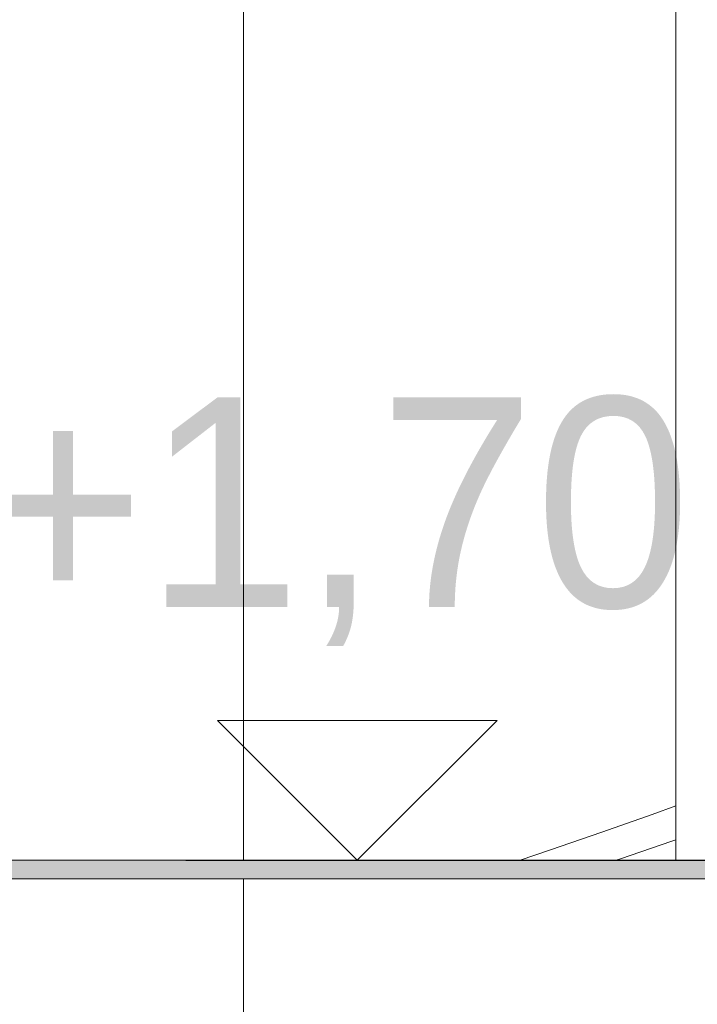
# Model space of a CAD drawing. Header units: centimetres. Extents: x 13236 to 130629, y -361 to 3059.
# Tile 45 of 205: x 77018 to 77091, y 577 to 682. Entities that reach past the tile are written whole.
import ezdxf

# ---------------------------------------------------------------- set-up
doc = ezdxf.new("R2010")
doc.units = ezdxf.units.CM
doc.header["$MEASUREMENT"] = 0
doc.linetypes.add('Wipeout_Contour', pattern=[100, 0, -100])
doc.layers.add('0_Nr_pióra__1', color=7, linetype='Continuous', lineweight=13)
doc.layers.add('0_Nr_pióra__103', color=7, linetype='Continuous', lineweight=5)
doc.styles.add('STYL_AUTOMATYCZNY_1', font='GOTHIC.TTF')

# ---------------------------------------------------------------- blocks, each defined once
blk = doc.blocks.new('Wymiary_72_4', base_point=(77054.69, 592.31))
at = {"layer": '0_Nr_pióra__1', "linetype": 'Continuous'}
for p, q in [((77054.69, 592.31), (77039.69, 607.31)), ((77039.69, 607.31), (77069.69, 607.31)), ((77069.69, 607.31), (77054.69, 592.31))]:
    blk.add_line(p, q, dxfattribs=at)
at = {"layer": '0_Nr_pióra__1', "insert": (77014.35, 615.27), "char_height": 22.5, "attachment_point": 7, "style": 'STYL_AUTOMATYCZNY_1'}
blk.add_mtext('\\A1;{\\pql;\\fCentury Gothic|b0|i0|c238|p34;+1,70}', dxfattribs=at)

msp = doc.modelspace()

# ---------------------------------------------------------------- hatches: boundary and pattern name
at = {"layer": '0_Nr_pióra__1', "linetype": 'Continuous'}
msp.add_hatch(color=256, dxfattribs=at).paths.add_polyline_path([(77092.77, 590.31), (77092.77, 592.23), (76979.74, 592.31), (76979.74, 590.31)])

# ---------------------------------------------------------------- linework, layer by layer
at = {"layer": '0_Nr_pióra__1', "linetype": 'Continuous', "flags": 128}
msp.add_lwpolyline([(77092.77, 590.31), (77092.77, 592.23), (76979.74, 592.31), (76979.74, 590.31)], close=True, dxfattribs=at)
at = {"layer": '0_Nr_pióra__103', "linetype": 'Continuous'}
for p, q in [((77042.49, 592.31), (77042.49, 816.73)), ((77086.3, 597.22), (77088.84, 598.13)), ((77008.07, 592.31), (77019.74, 592.31)), ((77019.74, 592.31), (77031.46, 592.31)), ((77031.46, 592.31), (77043.14, 592.31)), ((77043.14, 592.31), (77054.69, 592.31)), ((77054.69, 592.31), (77066.03, 592.31)), ((77008.07, 590.31), (77019.74, 590.31)), ((77019.74, 590.31), (77031.46, 590.31)), ((77031.46, 590.31), (77043.14, 590.31)), ((77043.14, 590.31), (77054.69, 590.31)), ((77054.69, 590.31), (77066.03, 590.31)), ((77077.06, 590.31), (77092.77, 590.31))]:
    msp.add_line(p, q, dxfattribs=at)

# ---------------------------------------------------------------- wipeouts: each hides what was drawn before it
at = {"linetype": 'Wipeout_Contour', "ltscale": 231140.194149}
msp.add_wipeout([(77042.49, 579.33), (77042.49, 579.23), (77048.18, 581.04)], dxfattribs=at)

# ---------------------------------------------------------------- next in the draw order: wipeouts: each hides what was drawn before it
at = {"linetype": 'Wipeout_Contour', "ltscale": 231229.698079}
msp.add_wipeout([(77075.4, 593.41), (77072.15, 592.31), (77075.72, 592.31)], dxfattribs=at)
at = {"linetype": 'Wipeout_Contour', "ltscale": 231254.901646}
msp.add_wipeout([(77082.38, 592.31), (77082.46, 592.31), (77082.9, 592.46)], dxfattribs=at)
at = {"linetype": 'Wipeout_Contour', "ltscale": 308189.688864}
msp.add_wipeout([(77042.49, 579.34), (77042.49, 579.33), (77048.18, 581.04), (77047.72, 581.04)], dxfattribs=at)

# ---------------------------------------------------------------- next in the draw order: linework, layer by layer
at = {"layer": '0_Nr_pióra__103', "linetype": 'Continuous'}
msp.add_line((77042.49, 574.31), (77042.49, 590.31), dxfattribs=at)

# ---------------------------------------------------------------- next in the draw order: wipeouts: each hides what was drawn before it
at = {"linetype": 'Wipeout_Contour', "ltscale": 308337.479614}
msp.add_wipeout([(77081.31, 592.31), (77082.38, 592.31), (77082.9, 592.46), (77081.74, 592.46)], dxfattribs=at)

# ---------------------------------------------------------------- next in the draw order: wipeouts: each hides what was drawn before it
at = {"linetype": 'Wipeout_Contour', "ltscale": 385403.967486}
msp.add_wipeout([(77081.74, 592.46), (77075.4, 593.41), (77075.72, 592.31), (77078.38, 592.31), (77081.31, 592.31)], dxfattribs=at)

# ---------------------------------------------------------------- next in the draw order: wipeouts: each hides what was drawn before it
at = {"linetype": 'Wipeout_Contour', "ltscale": 231244.517889}
msp.add_wipeout([(77075.4, 593.41), (77081.74, 592.46), (77080.9, 595.32)], dxfattribs=at)

# ---------------------------------------------------------------- next in the draw order: linework, layer by layer
at = {"layer": '0_Nr_pióra__103', "linetype": 'Continuous'}
for p, q in [((77072.15, 592.31), (77075.4, 593.41)), ((77066.03, 592.31), (77077.06, 592.31))]:
    msp.add_line(p, q, dxfattribs=at)

# ---------------------------------------------------------------- next in the draw order: wipeouts: each hides what was drawn before it
at = {"linetype": 'Wipeout_Contour', "ltscale": 231260.199576}
msp.add_wipeout([(77088.4, 594.36), (77081.74, 592.46), (77082.9, 592.46)], dxfattribs=at)

# ---------------------------------------------------------------- next in the draw order: wipeouts: each hides what was drawn before it
at = {"linetype": 'Wipeout_Contour', "ltscale": 231263.818481}
msp.add_wipeout([(77081.74, 592.46), (77088.4, 594.36), (77087.13, 594.36)], dxfattribs=at)

# ---------------------------------------------------------------- next in the draw order: linework, layer by layer
at = {"layer": '0_Nr_pióra__103', "linetype": 'Continuous'}
for p, q in [((77088.84, 592.31), (77088.84, 703.96)), ((77088.4, 594.36), (77088.84, 594.51))]:
    msp.add_line(p, q, dxfattribs=at)

# ---------------------------------------------------------------- next in the draw order: wipeouts: each hides what was drawn before it
at = {"linetype": 'Wipeout_Contour', "ltscale": 231256.993201}
msp.add_wipeout([(77080.9, 595.32), (77081.74, 592.46), (77087.13, 594.36)], dxfattribs=at)

# ---------------------------------------------------------------- next in the draw order: linework, layer by layer
at = {"layer": '0_Nr_pióra__103', "linetype": 'Continuous'}
for p, q in [((77080.9, 595.32), (77086.3, 597.22)), ((77075.4, 593.41), (77080.9, 595.32)), ((77082.9, 592.46), (77088.4, 594.36)), ((77082.46, 592.31), (77082.9, 592.46)), ((77077.06, 592.31), (77092.77, 592.31))]:
    msp.add_line(p, q, dxfattribs=at)

# ---------------------------------------------------------------- next in the draw order: block references
at = {"linetype": 'Continuous'}
msp.add_blockref('Wymiary_72_4', (77054.69, 592.31), dxfattribs=at)

doc.saveas('drawing.dxf')
